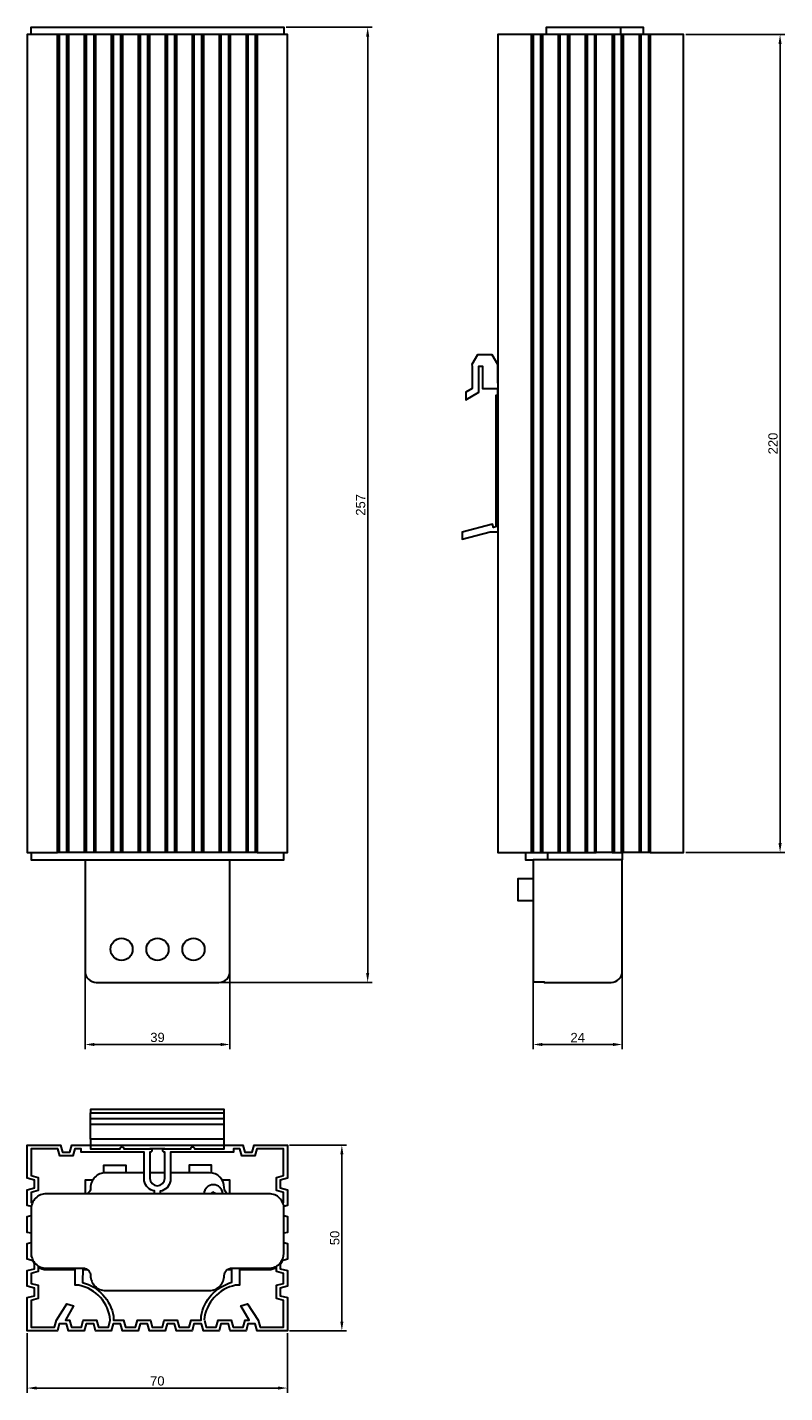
# Model space of a CAD drawing. Header units: millimetres. Extents: x 35 to 239, y 15 to 382.
import ezdxf

# ---------------------------------------------------------------- set-up
doc = ezdxf.new("R2010")
doc.units = ezdxf.units.MM
doc.layers.add('PDF_Geometry', color=7, linetype='Continuous')
doc.styles.get("Standard").update_dxf_attribs({"font": 'arial.ttf'})
doc.dimstyles.new('TDM', dxfattribs={"dimtxt": 2.5, "dimasz": 2.5, "dimexe": 1.25, "dimexo": 0.625, "dimtad": 1, "dimdec": 1, "dimtxsty": 'Standard', "dimcen": 2.5, "dimadec": 0, "dimazin": 0, "dimtfac": 1, "dimtdec": 1, "dimtmove": 0, "dimatfit": 3, "dimfxl": 1, "dimarcsym": 0})

# ---------------------------------------------------------------- blocks, each defined once
blk = doc.blocks.new('*D1')
at = {"color": 0, "lineweight": -2, "transparency": 16777216}
for p, q in [((105.19, 382.23), (128.35, 382.23)), ((127.1, 127.75), (127.1, 379.73)), ((87.68, 125.25), (128.35, 125.25))]:
    blk.add_line(p, q, dxfattribs=at)
at = {"color": 0, "transparency": 16777216}
for points in [[(126.68, 379.73), (127.51, 379.73), (127.1, 382.23)], [(126.68, 127.75), (127.51, 127.75), (127.1, 125.25)]]:
    blk.add_solid(points, dxfattribs=at)
at = {"layer": 'Defpoints', "color": 0, "transparency": 16777216}
for p in [(104.57, 382.23), (127.1, 382.23), (87.05, 125.25)]:
    blk.add_point(p, dxfattribs=at)
at = {"color": 0, "lineweight": 0, "transparency": 16777216, "insert": (125.2, 253.74), "char_height": 2.5, "attachment_point": 5, "rotation": 90}
blk.add_mtext('257', dxfattribs=at)
blk = doc.blocks.new('*D2')
at = {"color": 0, "lineweight": -2, "transparency": 16777216}
for p, q in [((51.02, 127.62), (51.02, 107.29)), ((90.02, 127.62), (90.02, 107.29)), ((53.52, 108.54), (87.52, 108.54))]:
    blk.add_line(p, q, dxfattribs=at)
at = {"color": 0, "transparency": 16777216}
for points in [[(53.52, 108.96), (53.52, 108.13), (51.02, 108.54)], [(87.52, 108.96), (87.52, 108.13), (90.02, 108.54)]]:
    blk.add_solid(points, dxfattribs=at)
at = {"layer": 'Defpoints', "color": 0, "transparency": 16777216}
for p in [(51.02, 128.25), (90.02, 128.25), (90.02, 108.54)]:
    blk.add_point(p, dxfattribs=at)
at = {"color": 0, "lineweight": 0, "transparency": 16777216, "insert": (70.52, 110.44), "char_height": 2.5, "attachment_point": 5}
blk.add_mtext('39', dxfattribs=at)
blk = doc.blocks.new('*D3')
at = {"color": 0, "lineweight": -2, "transparency": 16777216}
for p, q in [((171.62, 125.89), (171.62, 107.29)), ((195.64, 127.58), (195.64, 107.29)), ((174.12, 108.54), (193.14, 108.54))]:
    blk.add_line(p, q, dxfattribs=at)
at = {"color": 0, "transparency": 16777216}
for points in [[(174.12, 108.96), (174.12, 108.13), (171.62, 108.54)], [(193.14, 108.96), (193.14, 108.13), (195.64, 108.54)]]:
    blk.add_solid(points, dxfattribs=at)
at = {"layer": 'Defpoints', "color": 0, "transparency": 16777216}
for p in [(171.62, 126.52), (195.64, 128.21), (195.64, 108.54)]:
    blk.add_point(p, dxfattribs=at)
at = {"color": 0, "lineweight": 0, "transparency": 16777216, "insert": (183.63, 110.42), "char_height": 2.5, "attachment_point": 5}
blk.add_mtext('24', dxfattribs=at)
blk = doc.blocks.new('*D4')
at = {"color": 0, "lineweight": -2, "transparency": 16777216}
for p, q in [((212.77, 380.27), (239.36, 380.27)), ((238.11, 162.72), (238.11, 377.77)), ((212.77, 160.22), (239.36, 160.22))]:
    blk.add_line(p, q, dxfattribs=at)
at = {"color": 0, "transparency": 16777216}
for points in [[(237.69, 377.77), (238.53, 377.77), (238.11, 380.27)], [(237.69, 162.72), (238.53, 162.72), (238.11, 160.22)]]:
    blk.add_solid(points, dxfattribs=at)
at = {"layer": 'Defpoints', "color": 0, "transparency": 16777216}
for p in [(212.15, 380.27), (238.11, 380.27), (212.15, 160.22)]:
    blk.add_point(p, dxfattribs=at)
at = {"color": 0, "lineweight": 0, "transparency": 16777216, "insert": (236.21, 270.25), "char_height": 2.5, "attachment_point": 5, "rotation": 90}
blk.add_mtext('220', dxfattribs=at)
blk = doc.blocks.new('*D5')
at = {"color": 0, "lineweight": -2, "transparency": 16777216}
for p, q in [((35.47, 30.87), (35.47, 14.86)), ((105.47, 30.87), (105.47, 14.86)), ((37.97, 16.11), (102.97, 16.11))]:
    blk.add_line(p, q, dxfattribs=at)
at = {"color": 0, "transparency": 16777216}
for points in [[(37.97, 16.53), (37.97, 15.69), (35.47, 16.11)], [(102.97, 16.53), (102.97, 15.69), (105.47, 16.11)]]:
    blk.add_solid(points, dxfattribs=at)
at = {"layer": 'Defpoints', "color": 0, "transparency": 16777216}
for p in [(35.47, 31.49), (105.47, 31.49), (105.47, 16.11)]:
    blk.add_point(p, dxfattribs=at)
at = {"color": 0, "lineweight": 0, "transparency": 16777216, "insert": (70.47, 18.01), "char_height": 2.5, "attachment_point": 5}
blk.add_mtext('70', dxfattribs=at)
blk = doc.blocks.new('*D6')
at = {"color": 0, "lineweight": -2, "transparency": 16777216}
for p, q in [((106.09, 81.49), (121.4, 81.49)), ((120.15, 33.99), (120.15, 78.99)), ((106.09, 31.49), (121.4, 31.49))]:
    blk.add_line(p, q, dxfattribs=at)
at = {"color": 0, "transparency": 16777216}
for points in [[(119.73, 78.99), (120.56, 78.99), (120.15, 81.49)], [(119.73, 33.99), (120.56, 33.99), (120.15, 31.49)]]:
    blk.add_solid(points, dxfattribs=at)
at = {"layer": 'Defpoints', "color": 0, "transparency": 16777216}
for p in [(105.47, 81.49), (120.15, 81.49), (105.47, 31.49)]:
    blk.add_point(p, dxfattribs=at)
at = {"color": 0, "lineweight": 0, "transparency": 16777216, "insert": (118.25, 56.49), "char_height": 2.5, "attachment_point": 5, "rotation": 90}
blk.add_mtext('50', dxfattribs=at)

msp = doc.modelspace()

# ---------------------------------------------------------------- linework, layer by layer
at = {"layer": 'PDF_Geometry', "lineweight": 30}
for points in [[(36.52, 380.27), (36.52, 382.23), (36.63, 382.23), (36.9, 382.23), (37.37, 382.23), (38.01, 382.23), (38.8, 382.23), (39.65, 382.23), (40.55, 382.23), (50.55, 382.23), (51.13, 382.23), (51.71, 382.23), (52.13, 382.23), (52.45, 382.23), (52.5, 382.23), (52.61, 382.23), (52.93, 382.23), (53.4, 382.23), (54.04, 382.23), (54.78, 382.23), (55.63, 382.23), (56.52, 382.23), (84.51, 382.23), (85.41, 382.23), (86.26, 382.23), (87.05, 382.23), (87.69, 382.23), (88.17, 382.23), (88.43, 382.23), (88.54, 382.23), (88.64, 382.23), (88.91, 382.23), (89.38, 382.23), (89.91, 382.23), (90.55, 382.23), (100.55, 382.23), (101.45, 382.23), (102.29, 382.23), (103.03, 382.23), (103.67, 382.23), (104.14, 382.23), (104.46, 382.23), (104.57, 382.23), (104.57, 380.27)], [(175.27, 380.27), (175.27, 382.23), (175.37, 382.23), (175.69, 382.23), (176.17, 382.23), (176.8, 382.23), (177.54, 382.23), (178.39, 382.23), (179.29, 382.23), (191.3, 382.23), (192.2, 382.23), (193.05, 382.23), (193.79, 382.23), (194.42, 382.23), (194.9, 382.23), (195.16, 382.23), (195.27, 382.23)], [(195.27, 380.27), (195.27, 382.23), (195.37, 382.23), (195.69, 382.23), (196.11, 382.23), (196.7, 382.23), (197.28, 382.23), (198.18, 382.23), (199.02, 382.23), (199.77, 382.23), (200.4, 382.23), (200.88, 382.23), (201.19, 382.23), (201.3, 382.23), (201.3, 380.27)], [(97.37, 160.22), (105.47, 160.22), (105.47, 380.27), (97.37, 380.27), (96.84, 380.27), (94.88, 380.27), (94.36, 380.27), (90.12, 380.27), (89.59, 380.27), (87.58, 380.27), (87.11, 380.27), (82.87, 380.27), (82.35, 380.27), (80.33, 380.27), (79.86, 380.27), (75.63, 380.27), (75.1, 380.27), (73.09, 380.27), (72.56, 380.27), (68.38, 380.27), (67.85, 380.27), (65.84, 380.27), (65.31, 380.27), (61.08, 380.27), (60.6, 380.27), (58.59, 380.27), (58.06, 380.27), (53.83, 380.27), (53.35, 380.27), (51.34, 380.27), (50.81, 380.27), (46.58, 380.27), (46.05, 380.27), (44.09, 380.27), (43.56, 380.27), (35.47, 380.27), (35.47, 160.22), (43.56, 160.22), (43.56, 380.27)], [(44.09, 380.27), (44.09, 160.22), (43.56, 160.22)], [(46.05, 380.27), (46.05, 160.22), (44.09, 160.22)], [(46.58, 380.27), (46.58, 160.22), (46.05, 160.22)], [(50.81, 380.27), (50.81, 160.22), (46.58, 160.22)], [(51.34, 380.27), (51.34, 160.22), (50.81, 160.22)], [(53.35, 380.27), (53.35, 160.22), (51.34, 160.22)], [(53.83, 380.27), (53.83, 160.22), (53.35, 160.22)], [(58.06, 380.27), (58.06, 160.22), (53.83, 160.22)], [(58.59, 380.27), (58.59, 160.22), (58.06, 160.22)], [(60.6, 380.27), (60.6, 160.22), (58.59, 160.22)], [(61.08, 380.27), (61.08, 160.22), (60.6, 160.22)], [(65.31, 380.27), (65.31, 160.22), (61.08, 160.22)], [(65.84, 380.27), (65.84, 160.22), (65.31, 160.22)], [(67.85, 380.27), (67.85, 160.22), (65.84, 160.22)], [(68.38, 380.27), (68.38, 160.22), (67.85, 160.22)], [(72.56, 380.27), (72.56, 160.22), (68.38, 160.22)], [(73.09, 380.27), (73.09, 160.22), (72.56, 160.22)], [(75.1, 380.27), (75.1, 160.22), (73.09, 160.22)], [(75.63, 380.27), (75.63, 160.22), (75.1, 160.22)], [(79.86, 380.27), (79.86, 160.22), (75.63, 160.22)], [(80.33, 380.27), (80.33, 160.22), (79.86, 160.22)], [(82.35, 380.27), (82.35, 160.22), (80.33, 160.22)], [(82.87, 380.27), (82.87, 160.22), (82.35, 160.22)], [(87.11, 380.27), (87.11, 160.22), (82.87, 160.22)], [(87.58, 380.27), (87.58, 160.22), (87.11, 160.22)], [(89.59, 380.27), (89.59, 160.22), (87.58, 160.22)], [(90.12, 380.27), (90.12, 160.22), (89.59, 160.22)], [(94.36, 380.27), (94.36, 160.22), (90.12, 160.22)], [(94.88, 380.27), (94.88, 160.22), (94.36, 160.22)], [(96.84, 380.27), (96.84, 160.22), (94.88, 160.22)], [(97.37, 380.27), (97.37, 160.22), (96.84, 160.22)], [(203.15, 160.22), (212.15, 160.22), (212.15, 380.27), (203.15, 380.27), (202.68, 380.27), (200.66, 380.27), (200.14, 380.27), (195.9, 380.27), (195.43, 380.27), (193.79, 380.27), (193.31, 380.27), (192.89, 380.27), (188.65, 380.27), (188.39, 380.27), (185.9, 380.27), (185.64, 380.27), (181.41, 380.27), (181.14, 380.27), (179.29, 380.27), (178.65, 380.27), (178.39, 380.27), (174.16, 380.27), (173.63, 380.27), (171.62, 380.27), (171.09, 380.27), (162.15, 380.27), (162.15, 160.22), (171.09, 160.22)], [(171.09, 380.27), (171.09, 160.22), (171.62, 160.22)], [(171.62, 380.27), (171.62, 160.22), (173.63, 160.22)], [(173.63, 380.27), (173.63, 160.22), (174.16, 160.22)], [(174.16, 380.27), (174.16, 160.22), (178.39, 160.22)], [(178.39, 380.27), (178.39, 160.22), (178.71, 160.22), (179.61, 160.22), (181.14, 160.22), (181.41, 160.22)], [(178.87, 380.27), (178.87, 160.22)], [(180.88, 380.27), (180.88, 160.22)], [(181.41, 380.27), (181.41, 160.22), (185.64, 160.22)], [(185.64, 380.27), (185.64, 160.22), (185.9, 160.22), (188.39, 160.22), (188.65, 160.22), (188.65, 380.27)], [(186.17, 380.27), (186.17, 160.22)], [(188.12, 380.27), (188.12, 160.22)], [(192.89, 380.27), (192.89, 160.22), (188.65, 160.22)], [(192.89, 160.22), (193.26, 160.22), (194.1, 160.22), (195.43, 160.22), (195.43, 380.27)], [(193.42, 380.27), (193.42, 160.22)], [(195.9, 380.27), (195.9, 160.22), (195.43, 160.22)], [(200.14, 380.27), (200.14, 160.22), (195.9, 160.22)], [(200.66, 380.27), (200.66, 160.22), (200.14, 160.22)], [(202.68, 380.27), (202.68, 160.22), (200.66, 160.22)], [(203.15, 380.27), (203.15, 160.22), (202.68, 160.22)], [(162.15, 286.52), (162.15, 291.49), (160.61, 294.14), (156.64, 294.14), (155.11, 291.49), (155.27, 291.01), (155.27, 285.03), (153.52, 284.03), (153.52, 282.02), (157.01, 284.03), (157.01, 291.07), (157.97, 291.07), (157.97, 285.03), (162.09, 285.03), (162.09, 283.18), (161.56, 283.18), (161.56, 247.84), (160.98, 247.68), (160.72, 248.58), (152.57, 246.41), (152.57, 244.51), (160.03, 246.52), (162.15, 246.52)], [(36.52, 160.22), (36.52, 158.21), (36.63, 158.21), (36.9, 158.21), (37.37, 158.21), (38.01, 158.21), (38.8, 158.21), (39.65, 158.21), (40.55, 158.21), (100.55, 158.21), (101.45, 158.21), (102.29, 158.21), (103.03, 158.21), (103.67, 158.21), (104.14, 158.21), (104.46, 158.21), (104.57, 158.21), (104.57, 160.22)], [(54.04, 158.21), (87.05, 158.21)], [(169.61, 160.22), (169.61, 158.21), (169.71, 158.21), (169.92, 158.21), (170.35, 158.21), (170.93, 158.21), (171.62, 158.21)], [(175.59, 158.21), (175.59, 160.22)], [(171.62, 147.2), (167.6, 147.2), (167.6, 147.31), (167.6, 147.63), (167.6, 148.1), (167.6, 148.74), (167.6, 149.48), (167.6, 150.22), (167.6, 151.01), (167.6, 151.75), (167.6, 152.34), (167.6, 152.81), (167.6, 153.13), (167.6, 153.24), (171.62, 153.24)], [(88.48, 87), (88.48, 88.53), (52.45, 88.53), (52.45, 90.12)], [(88.48, 83.03), (88.48, 87), (52.45, 87), (52.45, 88.53)], [(88.48, 88.53), (88.48, 90.12)], [(52.45, 83.03), (52.45, 81.49), (88.48, 81.49), (88.48, 83.03), (52.45, 83.03), (52.45, 87)], [(52.45, 81.49), (52.45, 81.49)], [(72.45, 80.49), (68.48, 80.49)], [(56.05, 73.98), (56.05, 76.04), (56.15, 76.04), (56.42, 76.04), (56.9, 76.04), (57.53, 76.04), (58.27, 76.04), (59.01, 76.04), (59.81, 76.04), (60.55, 76.04), (61.13, 76.04), (61.6, 76.04), (61.92, 76.04), (62.03, 76.04), (62.03, 74.03)], [(72.45, 74.03), (68.48, 74.03)], [(85.04, 73.98), (85.04, 76.04), (84.94, 76.04), (84.62, 76.04), (84.14, 76.04), (83.56, 76.04), (82.82, 76.04), (82.03, 76.04), (81.29, 76.04), (80.55, 76.04), (79.91, 76.04), (79.43, 76.04), (79.12, 76.04), (79.01, 76.04), (79.01, 74.03)], [(53.03, 71.97), (53.03, 72.02), (51.02, 72.02), (51.02, 68.37)], [(53.03, 72.02), (53.09, 72.02)], [(88.01, 72.02), (88.06, 72.02)], [(90.02, 68.37), (90.02, 72.02), (88.06, 72.02), (88.06, 71.97)], [(36.52, 57.74), (35.47, 58), (35.47, 62.23), (36.52, 62.5)], [(104.57, 62.5), (105.47, 62.23), (105.47, 58), (104.57, 57.74)], [(36.52, 61.49), (36.47, 61.44), (36.47, 58.79), (36.52, 58.74)], [(37.05, 50.33), (35.47, 50.75), (35.47, 54.99), (36.52, 55.25)], [(104.57, 55.25), (105.47, 54.99), (105.47, 50.75), (104.04, 50.38)], [(36.52, 53.29), (36.47, 53.29), (36.47, 51.55), (36.63, 51.49)], [(104.46, 51.49), (104.46, 51.55), (104.46, 51.6)], [(103.56, 49.69), (103.56, 48.21), (105.47, 47.74), (105.47, 43.5), (103.56, 42.97), (103.56, 40.96), (105.47, 40.49), (105.47, 31.49), (97.37, 31.49), (96.84, 33.4), (94.88, 33.4), (94.36, 31.49), (90.12, 31.49), (89.59, 33.4), (87.58, 33.4), (87.11, 31.49), (82.87, 31.49), (82.35, 33.4), (80.33, 33.4), (79.86, 31.49), (75.63, 31.49), (75.1, 33.4), (73.09, 33.4), (72.56, 31.49), (68.38, 31.49), (67.85, 33.4), (65.84, 33.4), (65.31, 31.49), (61.08, 31.49), (60.6, 33.4), (58.59, 33.4), (58.06, 31.49), (53.83, 31.49), (53.35, 33.4), (51.34, 33.4), (50.81, 31.49), (46.58, 31.49), (46.05, 33.4), (44.09, 33.4), (43.56, 31.49), (35.47, 31.49), (35.47, 40.49), (37.37, 40.96), (37.37, 42.97), (35.47, 43.5), (35.47, 47.74), (37.37, 48.21), (37.37, 49.85)], [(50.39, 48), (51.6, 48)], [(83.14, 34.4), (83.61, 32.5), (86.31, 32.5), (86.84, 34.4), (90.39, 34.4), (90.92, 32.5), (93.56, 32.5), (94.09, 34.4), (95.2, 34.4), (92.98, 38.27), (94.78, 38.79), (97.64, 34.4), (98.17, 32.5), (104.46, 32.5), (104.46, 39.69), (102.56, 40.22), (102.56, 43.77), (104.46, 44.24), (104.46, 46.94), (102.56, 47.47), (102.56, 48.9)], [(89.43, 48), (90.55, 48)]]:
    msp.add_lwpolyline(points, dxfattribs=at)
for points in [[(51.02, 158.21), (51.02, 128.24, 0.414214), (54.04, 125.25), (87.05, 125.25, 0.414214), (90.02, 128.21), (90.02, 158.21)], [(195.64, 160.22), (195.64, 158.21), (195.53, 158.21), (195.21, 158.21), (194.74, 158.21), (194.1, 158.21), (193.36, 158.21), (192.52, 158.21), (191.62, 158.21), (179.61, 158.21), (178.71, 158.21), (177.86, 158.21), (177.12, 158.21), (176.48, 158.21), (176.01, 158.21), (175.69, 158.21), (175.59, 158.21), (175.53, 158.21), (171.62, 158.21), (171.62, 128.21), (171.62, 127.52), (171.62, 126.83), (171.62, 126.2), (171.62, 125.72), (171.62, 125.4), (174.63, 125.4), (174.63, 125.25), (192.62, 125.25, 0.414214), (195.64, 128.21), (195.64, 158.21)], [(36.58, 64.99), (35.47, 65.25), (35.47, 69.48), (37.37, 70.01), (37.37, 72.02), (35.47, 72.55), (35.47, 81.49), (44.41, 81.49), (44.94, 79.59), (46.95, 79.59), (47.48, 81.49), (52.45, 81.49), (52.45, 80.49), (60.49, 80.49), (60.49, 80.65), (60.55, 80.75), (60.6, 80.86), (60.7, 80.96), (60.86, 81.02), (60.97, 81.02), (61.08, 81.02), (61.23, 80.96), (61.34, 80.86), (61.39, 80.75), (61.45, 80.65), (61.45, 80.49), (68.48, 80.49), (68.59, 80.49), (68.75, 80.44), (68.8, 80.38), (68.91, 80.28), (68.96, 80.12), (68.96, 80.01), (68.96, 79.85), (68.91, 79.75), (68.8, 79.64), (68.75, 79.59), (68.59, 79.54), (68.48, 79.54), (68.48, 72.52, 0.997606), (72.45, 72.5), (72.45, 79.54), (72.35, 79.54), (72.19, 79.59), (72.13, 79.64), (72.03, 79.75), (71.97, 79.85), (71.97, 80.01), (71.97, 80.12), (72.03, 80.28), (72.13, 80.38), (72.19, 80.44), (72.35, 80.49), (72.45, 80.49), (79.49, 80.49), (79.49, 80.65), (79.54, 80.75), (79.59, 80.86), (79.7, 80.96), (79.86, 81.02), (79.96, 81.02), (80.07, 81.02), (80.23, 80.96), (80.33, 80.86), (80.39, 80.75), (80.44, 80.65), (80.44, 80.49), (88.48, 80.49), (88.48, 81.49), (93.46, 81.49), (93.99, 79.59), (96, 79.59), (96.52, 81.49), (105.47, 81.49), (105.47, 72.55), (103.56, 72.02), (103.56, 70.01), (105.47, 69.48), (105.47, 65.25), (104.51, 64.99)], [(69.7, 68.37), (69.69, 69.15, -0.326823), (66.95, 71.86), (66.95, 79.54), (49.96, 79.54), (49.96, 80.49), (48.22, 80.49), (47.74, 78.58), (44.2, 78.58), (43.67, 80.49), (36.47, 80.49), (36.47, 73.29), (38.38, 72.76), (38.38, 69.22), (36.47, 68.74), (36.47, 66.04), (36.84, 65.94)], [(104.2, 65.99), (104.46, 66.04), (104.46, 68.74), (102.56, 69.22), (102.56, 72.76), (104.46, 73.29), (104.46, 80.49), (97.27, 80.49), (96.74, 78.58), (93.24, 78.58), (92.72, 80.49), (90.97, 80.49), (90.97, 79.54), (73.99, 79.54), (73.99, 71.86, -0.347565), (71.23, 69.11), (71.23, 68.37)], [(66.95, 74.03), (56.52, 74.03, 0.414214), (52.5, 70.04, -0.252373), (51.61, 68.38)], [(89.43, 68.38, -0.252373), (88.48, 70.04, 0.414214), (84.51, 74.03), (73.99, 74.03)], [(104.57, 52.34), (104.57, 64.35, 0.414214), (100.55, 68.37), (40.55, 68.37, 0.414214), (36.52, 64.35), (36.52, 52.34), (36.52, 52.02, 0.033113), (36.56, 51.52)], [(36.52, 52.37, 0.414214), (40.55, 48.37), (50.52, 48.37, -0.414214), (52.5, 46.39, 0.414214), (56.52, 42.34), (84.51, 42.34, 0.414214), (88.48, 46.39, -0.414214), (90.52, 48.37)], [(50.39, 48.37), (50.34, 44.52, -0.289995), (58.69, 35.41), (58.69, 34.4), (61.34, 34.4), (61.87, 32.5), (64.57, 32.5), (65.1, 34.4), (68.59, 34.4), (69.12, 32.5), (71.82, 32.5), (72.35, 34.4), (75.84, 34.4), (76.37, 32.5), (79.06, 32.5), (79.59, 34.4), (82.24, 34.4), (82.24, 35.41, -0.288774), (90.55, 44.56), (90.55, 48.37), (100.55, 48.37, 0.414214), (104.51, 52.37)], [(38.38, 48.95), (38.38, 47.47), (36.47, 46.94), (36.47, 44.24), (38.38, 43.77), (38.38, 40.22), (36.47, 39.69), (36.47, 32.5), (42.77, 32.5), (43.3, 34.4), (46.15, 38.79), (47.95, 38.27), (45.73, 34.4), (46.84, 34.4), (47.37, 32.5), (50.02, 32.5), (50.55, 34.4), (54.09, 34.4), (54.62, 32.5), (57.32, 32.5), (57.79, 34.4, 0.331419), (49.38, 43.77), (48.38, 43.77), (48.38, 48.37)], [(38.39, 48.67, 0.141704), (40.55, 48), (48.38, 48)], [(92.56, 48.37), (92.56, 43.77), (91.55, 43.77, 0.32993), (83.08, 34.45)], [(92.56, 48), (100.55, 48, 0.131742), (102.52, 48.59)]]:
    msp.add_lwpolyline(points, format="xyb", dxfattribs=at)
msp.add_lwpolyline([(52.45, 90.12), (88.48, 90.12), (88.48, 91.07), (52.45, 91.07)], close=True, dxfattribs=at)
for centre in [(60.84, 134.16), (70.52, 134.16), (80.2, 134.16)]:
    msp.add_circle(centre, 2.99, dxfattribs=at)
for centre, radius, start, end in [((85.55, 68.29), 2.51, 2.3127, 177.6875), ((85.55, 68.29), 0.503, 11.64, 168.36), ((40.52, 52.05), 3.99, 204.3457, 218.3917), ((100.52, 52.05), 3.99, 318.6145, 336.2916)]:
    msp.add_arc(centre, radius, start, end, dxfattribs=at)

# ---------------------------------------------------------------- dimensions: what is measured, and where the dimension line sits
at = {"lineweight": 0}
for base, p1, p2, picture, middle in [((127.1, 382.23), (87.05, 125.25), (104.57, 382.23), '*D1', (125.2, 253.74)), ((120.15, 81.49), (105.47, 31.49), (105.47, 81.49), '*D6', (118.25, 56.49))]:
    dim = msp.add_linear_dim(base=base, p1=p1, p2=p2, angle=90, dimstyle='TDM', dxfattribs=at)
    dim.commit()
    dim.dimension.update_dxf_attribs({"geometry": picture, "text_midpoint": middle})
dim = msp.add_linear_dim(base=(238.11, 380.27), p1=(212.15, 160.22), p2=(212.15, 380.27), angle=90, text='220', dimstyle='TDM', dxfattribs=at)
dim.commit()
dim.dimension.update_dxf_attribs({"geometry": '*D4', "text_midpoint": (236.21, 270.25)})
for base, p1, p2, picture, middle in [((90.02, 108.54), (51.02, 128.25), (90.02, 128.25), '*D2', (70.52, 110.44)), ((195.64, 108.54), (171.62, 126.52), (195.64, 128.21), '*D3', (183.63, 110.42)), ((105.47, 16.11), (35.47, 31.49), (105.47, 31.49), '*D5', (70.47, 18.01))]:
    dim = msp.add_linear_dim(base=base, p1=p1, p2=p2, dimstyle='TDM', dxfattribs=at)
    dim.commit()
    dim.dimension.update_dxf_attribs({"geometry": picture, "text_midpoint": middle})

doc.saveas('drawing.dxf')
